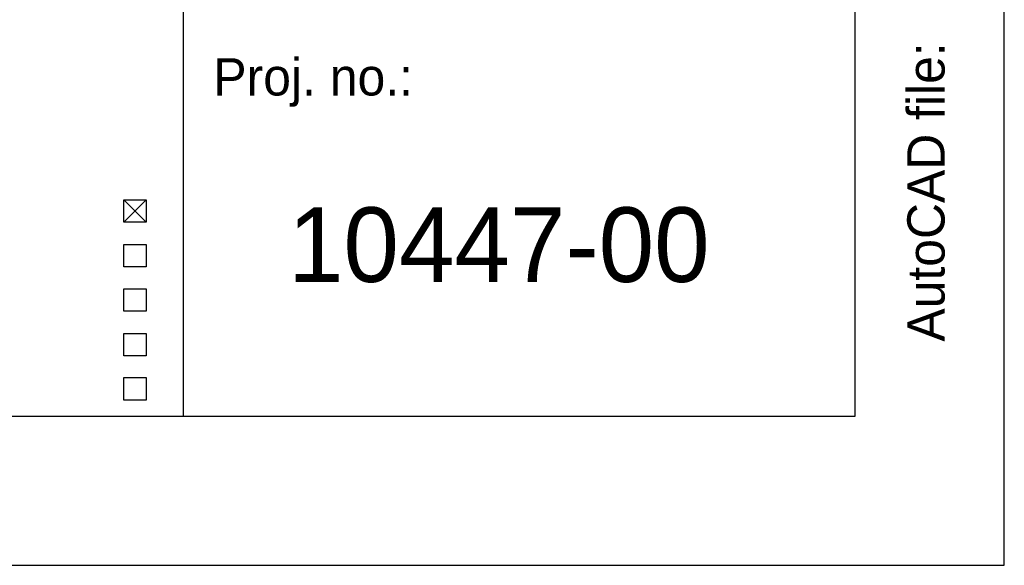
# Model space of a CAD drawing. Extents: x -4389 to 148511, y -40018 to 84100.
# Tile 20 of 28: x 141914 to 148511, y 0 to 3658. Entities that reach past the tile are written whole.
import ezdxf

# ---------------------------------------------------------------- set-up
doc = ezdxf.new("R2010")
doc.units = 0
doc.header["$LTSCALE"] = 100
doc.layers.get('0').update_dxf_attribs({"linetype": 'CONTINUOUS'})
for name, color, linetype in [('00KAD025', 2, 'CONTINUOUS'), ('00KAD070', 5, 'CONTINUOUS'), ('BL$4----', 7, 'CONTINUOUS')]:
    doc.layers.add(name, color=color, linetype=linetype)
doc.styles.add('BURO-025', font='BUROFONT.shx', dxfattribs={"height": 250})
doc.styles.add('BURO-035', font='BUROFONT.shx', dxfattribs={"height": 350})
doc.styles.add('BURO-050', font='BUROFONT.shx', dxfattribs={"height": 500})

# ---------------------------------------------------------------- blocks, each defined once
blk = doc.blocks.new('KUIJPERSKLEUR')
at = {"color": 1}
for p, q in [((-55, 10), (-55, 73)), ((-59, 24.514), (-57.5, 23.014)), ((-59, 23.014), (-57.5, 24.514)), ((-59, 24.514), (-57.5, 24.514)), ((-59, 23.014), (-59, 24.514)), ((-57.5, 24.514), (-57.5, 23.014)), ((-57.5, 23.014), (-59, 23.014)), ((-59, 20.014), (-59, 21.514)), ((-59, 21.514), (-57.5, 21.514)), ((-57.5, 21.514), (-57.5, 20.014)), ((-57.5, 20.014), (-59, 20.014)), ((-59, 17.048), (-59, 18.548)), ((-59, 18.548), (-57.5, 18.548)), ((-57.5, 18.548), (-57.5, 17.048)), ((-57.5, 17.048), (-59, 17.048)), ((-59, 14.048), (-59, 15.548)), ((-59, 15.548), (-57.5, 15.548)), ((-57.5, 15.548), (-57.5, 14.048)), ((-57.5, 14.048), (-59, 14.048)), ((-59, 12.582), (-57.5, 12.582)), ((-59, 11.082), (-59, 12.582)), ((-57.5, 12.582), (-57.5, 11.082)), ((-57.5, 11.082), (-59, 11.082))]:
    blk.add_line(p, q, dxfattribs=at)
at = {"color": 1, "style": 'BURO-025'}
blk.add_text('AutoCAD file:', height=2.5, rotation=90, dxfattribs=at).set_placement((-4, 15))
blk.add_text('Proj. no.:', height=2.5, dxfattribs=at).set_placement((-53, 31.5))
at = {"color": 150, "style": 'BURO-025'}
for tag, p in [('TKSCHAAL', (-167, 67)), ('TKBLADNR', (-124, 67)), ('TKDATCREAT', (-81, 67)), ('TKDATA', (-30, 67)), ('TKINIT', (-30, 58)), ('PRPRLEID', (-30, 49)), ('PRGRLEID', (-30, 40))]:
    blk.add_attdef(tag, p, '', height=2.5, dxfattribs=at)
at = {"color": 3, "style": 'BURO-035'}
for tag, p in [('PROMSCHR', (-177, 55)), ('TK1OMSCHR', (-177, 42))]:
    blk.add_attdef(tag, p, '', height=3.5, dxfattribs=at)
at = {"color": 1, "style": 'BURO-025'}
blk.add_attdef('TKFILE', (-4, 40), '', height=2.5, rotation=90, dxfattribs=at)
blk.add_attdef('PRNAAM', (-30, 31.5), '', height=2.5, dxfattribs=at)
at = {"color": 4, "style": 'BURO-050'}
blk.add_attdef('TKTEKNR', (-48, 19), '', height=5, dxfattribs=at)
blk = doc.blocks.new('A$C5B61664F')
at = {"layer": '00KAD025', "linetype": 'CONTINUOUS'}
for p, q in [((152900, 0), (152900, 84100)), ((0, 0), (152900, 0))]:
    blk.add_line(p, q, dxfattribs=at)
at = {"layer": '00KAD070', "linetype": 'CONTINUOUS'}
for p, q in [((151900, 1000), (151900, 83100)), ((1000, 1000), (151900, 1000))]:
    blk.add_line(p, q, dxfattribs=at)

msp = doc.modelspace()

# ---------------------------------------------------------------- block references
at = {"layer": 'BL$4----'}
msp.add_blockref('A$C5B61664F', (-4388.6, 0), dxfattribs=at)
ref = msp.add_blockref('KUIJPERSKLEUR', (148511.4, 0), dxfattribs=dict(at, xscale=100, yscale=100, zscale=100))
ref.add_attrib('TKTEKNR', '10447-00', (143711.4, 1900), dxfattribs={"layer": '0', "color": 4, "height": 500, "style": 'BURO-050'})

doc.saveas('drawing.dxf')
